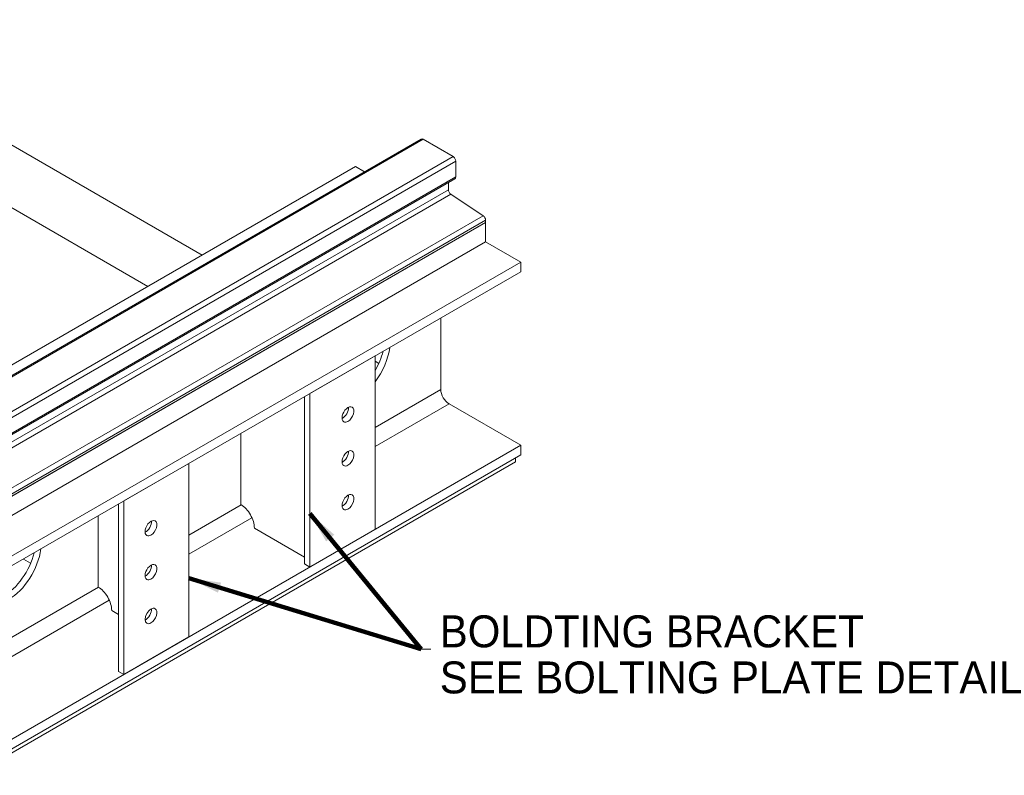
# Model space of a CAD drawing. Header units: millimetres. Extents: x -91343 to -63338, y -767328 to -747548.
# Tile 32 of 42: x -72087 to -69521, y -756835 to -754866. Entities that reach past the tile are written whole.
import ezdxf

# ---------------------------------------------------------------- set-up
doc = ezdxf.new("R2010")
doc.units = ezdxf.units.MM
doc.header["$MEASUREMENT"] = 0
doc.linetypes.add('DGN Style 5', pattern=[277.2889789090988, 118.8381338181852, -158.4508450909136])
doc.styles.add('Style-ENGINEERING', font='ENGINEERING.shx')
doc.styles.add('Style-ENGINEERING_0', font='ENGINEERING.shx')
doc.dimstyles.new('MetricMM', dxfattribs={"dimtxt": 3, "dimasz": 3, "dimexe": 1.5, "dimexo": 1.5, "dimgap": 1.5, "dimtad": 1, "dimdec": 0, "dimzin": 7, "dimtxsty": 'Style-ENGINEERING_0', "dimcen": 0.09, "dimclrd": 1, "dimclre": 1, "dimclrt": 7, "dimadec": 0, "dimazin": 3, "dimtfac": 1, "dimtdec": 0, "dimtofl": 0, "dimtmove": 0, "dimatfit": 3, "dimfxl": 1, "dimtzin": 7, "dimlwd": -1, "dimlwe": 0, "dimarcsym": 0})

# ---------------------------------------------------------------- blocks, each defined once
blk = doc.blocks.new('*U800')
at = {"color": 5, "linetype": 'Continuous', "lineweight": 0}
for p, q in [((663.201787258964, 516.4500025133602), (-751.0117751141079, -300.0465784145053)), ((-746.0117751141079, -300.5418666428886), (668.201787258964, 515.9547142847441)), ((668.201787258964, 515.9547142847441), (745.9835331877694, 471.0474023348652)), ((-668.2300291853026, -345.4491785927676), (745.9835331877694, 471.0474023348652)), ((-661.1589613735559, -357.6966273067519), (753.054600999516, 458.7999536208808)), ((753.054600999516, 458.7999536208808), (753.054600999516, 417.975124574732)), ((-663.2300291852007, -403.0992274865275), (750.9835331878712, 413.3973534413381)), ((-661.1589613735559, -398.5214563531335), (753.054600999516, 417.975124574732)), ((733.9627179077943, 403.5703811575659), (733.9627179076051, 384.8085022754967)), ((-680.2508444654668, -431.6880786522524), (733.9627179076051, 384.8085022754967)), ((-673.7265224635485, -443.5954193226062), (740.4870399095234, 372.9011616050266)), ((740.4870399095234, 372.9011616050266), (824.3120249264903, 316.9981463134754)), ((-589.9015374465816, -499.4984346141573), (824.3120249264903, 316.9981463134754)), ((-583.3772154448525, -511.4057752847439), (830.8363469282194, 305.0908056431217)), ((-583.3772154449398, -516.9134605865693), (830.8363469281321, 299.5831203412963)), ((830.8363469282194, 305.0908056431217), (830.8363469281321, 299.5831203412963)), ((-753.0828429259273, -345.4491785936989), (-753.0828429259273, -304.6243495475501)), ((-746.0117751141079, -300.5418666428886), (-668.2300291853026, -345.4491785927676)), ((-753.0828429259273, -320.2295221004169), (-828.7935210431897, -363.941102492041)), ((-824.3402668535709, -364.1451710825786), (-753.0828429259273, -323.0046781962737)), ((-661.1589613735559, -357.6966273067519), (-661.1589613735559, -398.5214563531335)), ((-830.8645888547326, -374.0265589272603), (-830.8645888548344, -368.5188736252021)), ((-583.3772154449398, -516.9134605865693), (-830.8645888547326, -374.0265589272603)), ((-824.3402668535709, -364.1451710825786), (-740.5152818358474, -405.0349111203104)), ((-733.9909598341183, -400.6612085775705), (-733.9909598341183, -371.7689409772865)), ((-740.5152818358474, -405.0349111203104), (-734.0121291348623, -401.2803141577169)), ((-680.2508444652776, -403.8286841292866), (-673.1797766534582, -399.7462012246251)), ((-680.2508444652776, -403.8286841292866), (-680.2508444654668, -431.6880786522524)), ((-668.2300291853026, -402.6039392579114), (-673.1797766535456, -399.7462012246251)), ((-673.7265224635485, -443.5954193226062), (-589.9015374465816, -499.4984346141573)), ((-583.3772154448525, -511.4057752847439), (-583.3772154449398, -516.9134605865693))]:
    blk.add_line(p, q, dxfattribs=at)
at = {"color": 5, "linetype": 'Continuous', "lineweight": 0, "extrusion": (0, 0, -1)}
for centre, major_axis, ratio, start_param, end_param in [((668.2017872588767, 507.7897484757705), (-4.999999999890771, 8.6602540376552), 0.5773502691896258, 0, 0.7853981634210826), ((745.9835331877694, 462.8824365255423), (-4.999999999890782, 8.660254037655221), 0.5773502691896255, 0.785398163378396, 2.356194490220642), ((745.9835331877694, 422.0576074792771), (-4.999999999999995, 8.660254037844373), 0.5773502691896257, 2.356194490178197, 3.141592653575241), ((823.7652791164, 309.1732885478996), (-5.000000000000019, 8.660254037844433), 0.5773502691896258, 0.8627969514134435, 2.356194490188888), ((-746.0117751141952, -308.7068324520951), (-4.999999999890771, 8.6602540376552), 0.5773502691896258, 5.497787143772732, 6.283185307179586), ((-746.0117751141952, -308.7068324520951), (-4.999999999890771, 8.6602540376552), 0.5773502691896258, 0, 0.7853981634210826), ((-668.2300291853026, -353.6141444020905), (-4.999999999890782, 8.660254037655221), 0.5773502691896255, 0.7853981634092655, 2.356194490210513), ((-823.793521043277, -372.6013565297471), (-4.99999999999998, 8.660254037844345), 0.5773502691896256, 5.497787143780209, 6.283185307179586), ((-823.793521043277, -372.6013565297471), (-4.99999999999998, 8.660254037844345), 0.5773502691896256, 0, 0.7079993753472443), ((-668.2300291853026, -394.4389734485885), (-4.999999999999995, 8.660254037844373), 0.5773502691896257, 3.141592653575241, 3.926990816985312), ((-668.2300291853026, -394.4389734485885), (-4.999999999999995, 8.660254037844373), 0.5773502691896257, 2.356194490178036, 3.141592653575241), ((-590.4482832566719, -507.323292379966), (-5.000000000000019, 8.660254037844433), 0.5773502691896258, 0.8627969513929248, 2.356194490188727)]:
    blk.add_ellipse(centre, major_axis=major_axis, ratio=ratio, start_param=start_param, end_param=end_param, dxfattribs=at)
at = {"color": 5, "linetype": 'Continuous', "lineweight": 0}
for centre, major_axis, ratio, start_param, end_param in [((741.0337857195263, 380.7260193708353), (4.999999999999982, -8.66025403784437), 0.5773502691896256, 3.926990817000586, 5.420388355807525), ((-741.0620276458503, -367.6864580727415), (4.999999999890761, -8.660254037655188), 0.5773502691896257, 0.785398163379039, 2.713765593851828), ((-741.0620276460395, -396.5787256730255), (5.000000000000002, -8.660254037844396), 0.5773502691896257, 5.575185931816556, 6.283185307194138), ((-741.0620276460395, -396.5787256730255), (5.000000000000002, -8.660254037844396), 0.5773502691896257, 1.455191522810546e-11, 0.7853981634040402), ((-673.1797766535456, -407.911167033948), (4.999999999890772, -8.660254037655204), 0.5773502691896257, 3.141592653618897, 3.926990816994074), ((-673.1797766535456, -407.911167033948), (4.999999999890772, -8.660254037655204), 0.5773502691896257, 2.356194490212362, 3.141592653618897), ((-673.1797766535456, -435.7705615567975), (4.999999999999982, -8.66025403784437), 0.5773502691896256, 3.926990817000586, 5.420388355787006)]:
    blk.add_ellipse(centre, major_axis=major_axis, ratio=ratio, start_param=start_param, end_param=end_param, dxfattribs=at)
at = {"color": 5, "linetype": 'Continuous', "lineweight": 0, "extrusion": (0, 0, -0.9999999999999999)}
blk.add_ellipse((-746.0117751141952, -349.5316614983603), major_axis=(-4.999999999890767, 8.660254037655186), ratio=0.5773502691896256, start_param=3.569419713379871, end_param=5.497787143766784, dxfattribs=at)
blk = doc.blocks.new('*U803')
at = {"color": 7, "linetype": 'Continuous', "lineweight": 0, "flags": 128}
blk.add_lwpolyline([(830.8363469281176, 383.0831203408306), (-583.3772154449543, -433.4134605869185), (-583.3772154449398, -383.1172712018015), (830.8363469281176, 433.3793097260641), (830.8363469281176, 383.0831203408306)], close=True, dxfattribs=at)
blk.add_lwpolyline([(-830.8645888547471, -290.526558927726), (-583.3772154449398, -433.4134605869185), (-583.3772154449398, -383.1172712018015), (-830.8645888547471, -240.2303695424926), (-830.8645888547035, -290.526558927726)], dxfattribs=at)
blk = doc.blocks.new('*U569')
at = {"color": 7, "linetype": 'Continuous', "lineweight": 0}
for p, q in [((5729.19260330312, 1958.582015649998), (4667.433314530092, 2571.58902683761)), ((5587.771247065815, 1876.932357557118), (4526.011958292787, 2489.939368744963)), ((4714.352950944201, 1372.664069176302), (6128.566513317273, 2189.160650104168)), ((6128.566513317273, 2189.160650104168), (6152.649060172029, 2175.256585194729)), ((6467.836346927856, 1993.283120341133), (6559.618807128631, 1940.292492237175)), ((5145.405244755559, 1123.795911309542), (6559.618807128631, 1940.292492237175)), ((6559.618807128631, 1940.292492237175), (6559.618807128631, 1915.144397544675)), ((5145.405244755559, 1098.647816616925), (6559.618807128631, 1915.144397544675)), ((6351.093017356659, 1794.751976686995), (6351.093017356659, 1608.019208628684)), ((6179.902465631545, 1682.034623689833), (6189.697318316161, 1676.379562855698)), ((6179.902465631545, 1509.182297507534), (6351.093017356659, 1608.019208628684)), ((6179.902465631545, 1459.539305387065), (6372.589063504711, 1570.786964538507)), ((6372.589063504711, 1570.786964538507), (6559.618807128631, 1462.805291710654)), ((5145.405244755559, 646.3087107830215), (6559.618807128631, 1462.805291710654)), ((6559.618807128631, 1462.805291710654), (6559.618807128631, 1437.657197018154)), ((5145.405244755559, 621.1606160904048), (6559.618807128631, 1437.657197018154)), ((5694.827213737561, 1229.123970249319), (5831.069141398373, 1307.783283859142)), ((5694.827213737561, 1179.480978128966), (5858.951980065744, 1274.238456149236)), ((5282.196553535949, 1155.691610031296), (5263.2022733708, 1166.657962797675)), ((4936.879454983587, 791.5226277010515), (5459.130974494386, 1093.044683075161)), ((4958.375501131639, 754.290383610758), (5487.013813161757, 1059.499855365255)), ((6300.320215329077, 931.4775748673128), (6325.320215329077, 931.4775748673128))]:
    blk.add_line(p, q, dxfattribs=at)
at = {"color": 3, "linetype": 'Continuous', "lineweight": 0}
for p, q in [((6179.90246563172, 1695.915065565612), (6010.196838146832, 1597.935475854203)), ((6179.90246563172, 1243.575959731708), (6179.90246563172, 1695.915065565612)), ((6010.196838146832, 1597.935475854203), (6010.19683814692, 1145.596370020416)), ((5996.054702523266, 1153.761335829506), (5996.054702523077, 1589.770510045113)), ((5694.827213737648, 1415.856738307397), (5525.121586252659, 1317.877148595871)), ((5694.827213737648, 963.5176324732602), (5694.827213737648, 1415.856738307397)), ((5510.979450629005, 873.703008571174), (5510.979450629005, 1309.712182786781)), ((5525.121586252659, 865.5380427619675), (5525.121586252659, 1317.877148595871)), ((6179.90246563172, 1243.575959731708), (6010.19683814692, 1145.596370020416)), ((5996.054702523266, 1153.761335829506), (6010.19683814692, 1145.596370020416)), ((5694.827213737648, 963.5176324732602), (5525.121586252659, 865.5380427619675)), ((5510.979450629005, 873.703008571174), (5525.121586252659, 865.5380427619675))]:
    blk.add_line(p, q, dxfattribs=at)
at = {"color": 3, "linetype": 'Continuous', "lineweight": 0, "ltscale": 2}
for p, q in [((5829.955319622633, 1308.446613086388), (5829.955319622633, 1493.872986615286)), ((5458.017152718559, 1093.708012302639), (5458.017152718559, 1279.134385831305)), ((5996.054702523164, 1171.724260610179), (5865.310658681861, 1247.209369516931)), ((5510.979450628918, 1022.305386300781), (5493.372491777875, 1032.47076873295))]:
    blk.add_line(p, q, dxfattribs=at)
at = {"color": 5, "linetype": 'Continuous', "lineweight": 0}
blk.add_line((6545.476671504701, 1419.694272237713), (5131.263109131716, 603.1976913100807), dxfattribs=at)
at = {"color": 5, "linetype": 'Continuous', "lineweight": 0, "flags": 128}
blk.add_lwpolyline([(6545.47667150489, 1429.492231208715), (6545.476671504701, 1419.694272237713), (6545.47665889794, 1419.694279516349)], dxfattribs=at)
at = {"color": 7, "linetype": 'Continuous', "lineweight": 0, "extrusion": (0, 0, -1)}
blk.add_ellipse((6134.053860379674, 1684.059649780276), major_axis=(-59.99999999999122, -103.9230484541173), ratio=0.5773502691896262, start_param=4.076716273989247, end_param=4.926956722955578, dxfattribs=at)
at = {"color": 7, "linetype": 'Continuous', "lineweight": 0}
for centre, major_axis, ratio, start_param, end_param in [((6120.053146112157, 1692.142965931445), (59.99999999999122, 103.9230484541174), 0.577350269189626, 4.709880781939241, 5.178208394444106), ((6372.589063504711, 1595.608460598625), (15.2, -26.32717227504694), 0.5773502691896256, 3.92699081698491, 5.497787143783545), ((5210.671200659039, 1167.111054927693), (60.00000000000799, 103.9230484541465), 0.5773502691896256, 3.926990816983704, 5.178208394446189)]:
    blk.add_ellipse(centre, major_axis=major_axis, ratio=ratio, start_param=start_param, end_param=end_param, dxfattribs=at)
at = {"color": 3, "linetype": 'Continuous', "lineweight": 0}
for centre, start_param, end_param in [((6109.191787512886, 1543.230204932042), -4.547473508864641e-12, 3.141592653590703), ((6109.191787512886, 1543.230204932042), 3.926990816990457, 6.283185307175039), ((6109.191787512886, 1543.230204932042), 3.141592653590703, 3.926990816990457), ((6109.191787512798, 1428.920683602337), -1.818989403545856e-12, 3.141592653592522), ((6109.191787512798, 1428.920683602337), 3.926990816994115, 6.283185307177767), ((6109.191787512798, 1428.920683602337), 3.141592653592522, 3.926990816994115), ((6109.191787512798, 1314.611162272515), -6.366462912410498e-12, 3.141592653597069), ((6109.191787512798, 1314.611162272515), 3.926990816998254, 6.28318530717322), ((6109.191787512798, 1314.611162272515), 3.141592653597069, 3.926990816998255), ((5581.690128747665, 1255.006911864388), 3.839772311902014, 5.585005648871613), ((5581.690128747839, 1140.697390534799), 3.839772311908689, 5.585005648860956), ((5581.690128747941, 1026.387869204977), 3.839772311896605, 5.585005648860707)]:
    blk.add_ellipse(centre, major_axis=(10.99999999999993, 19.05255888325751), ratio=0.5773502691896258, start_param=start_param, end_param=end_param, dxfattribs=at)
at = {"color": 3, "linetype": 'Continuous', "lineweight": 0, "extrusion": (0, 0, -0.9999999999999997)}
for centre, start_param, end_param in [((6095.049651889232, 1551.395170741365), 3.839772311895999, 5.585005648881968), ((6095.04965188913, 1437.08564941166), 3.839772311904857, 5.585005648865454), ((6095.04965188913, 1322.776128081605), 3.839772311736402, 5.585005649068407), ((5595.832264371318, 1246.841946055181), -1.364242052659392e-11, 3.141592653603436), ((5595.832264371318, 1246.841946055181), 3.141592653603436, 5.497787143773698), ((5595.832264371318, 1246.841946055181), 5.497787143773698, 6.283185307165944), ((5595.832264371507, 1132.532424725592), -9.094947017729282e-12, 3.141592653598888), ((5595.832264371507, 1132.532424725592), 3.141592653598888, 5.497787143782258), ((5595.832264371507, 1132.532424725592), 5.497787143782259, 6.283185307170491), ((5595.832264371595, 1018.222903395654), 0, 3.141592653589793), ((5595.832264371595, 1018.222903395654), 3.141592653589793, 5.497787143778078), ((5595.832264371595, 1018.222903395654), 5.497787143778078, 6.283185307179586)]:
    blk.add_ellipse(centre, major_axis=(-10.99999999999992, -19.05255888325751), ratio=0.5773502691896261, start_param=start_param, end_param=end_param, dxfattribs=at)
at = {"color": 3, "linetype": 'Continuous', "lineweight": 0, "ltscale": 2}
for centre, start_param, end_param in [((5829.955319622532, 1267.621784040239), 0.7853981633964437, 2.356194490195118), ((5458.017152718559, 1052.883183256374), 0.7853981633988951, 2.356194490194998)]:
    blk.add_ellipse(centre, major_axis=(24.99999999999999, -43.30127018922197), ratio=0.5773502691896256, start_param=start_param, end_param=end_param, dxfattribs=at)
at = {"color": 7, "linetype": 'Continuous', "lineweight": 0, "extrusion": (0, 0, -0.9999999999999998)}
blk.add_ellipse((5224.671914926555, 1159.02773877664), major_axis=(-60.00000000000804, -103.9230484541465), ratio=0.5773502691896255, start_param=4.076716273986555, end_param=5.497787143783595, dxfattribs=at)
at = {"color": 5, "linetype": 'Continuous', "lineweight": 0}
blk.add_blockref('*U800', (5637, 1743.996189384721), dxfattribs=at)
at = {"color": 7, "linetype": 'Continuous', "lineweight": 0}
blk.add_blockref('*U803', (5637, 1610.199999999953), dxfattribs=at)
at = {"color": 7, "linetype": 'DGN Style 5', "lineweight": 0, "insert": (6348.32377124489, 917.6025748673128), "char_height": 83.25000000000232, "attachment_point": 4, "line_spacing_factor": 0.8654296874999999, "style": 'Style-ENGINEERING'}
blk.add_mtext('BOLDTING BRACKET\\PSEE BOLTING PLATE DETAIL', dxfattribs=at)
at = {"color": 1, "linetype": 'Continuous'}
for points in [[(6010.196838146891, 1285.500459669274), (6300.320215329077, 931.4775748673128)], [(5694.827213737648, 1116.40687172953), (6300.320215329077, 931.4775748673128)]]:
    blk.add_leader(points, dimstyle='MetricMM', override={"dimtxt": 83.25, "dimasz": 83.25, "dimgap": 41.625, "dimclrd": 0, "dimlwd": 65534}, dxfattribs=at)

msp = doc.modelspace()

# ---------------------------------------------------------------- block references
at = {"color": 7, "linetype": 'Continuous', "lineweight": 13}
msp.add_blockref('*U569', (-77340.2, -757437.75), dxfattribs=at)

doc.saveas('drawing.dxf')
